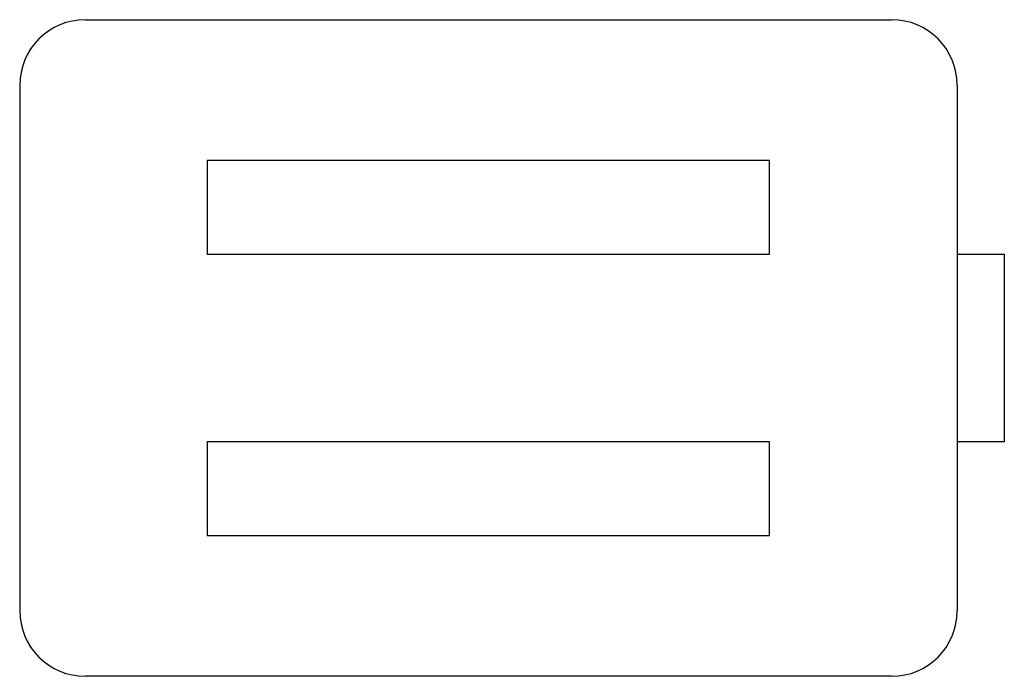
# Model space of a CAD drawing. Extents: x -0.5 to 0.55, y 0 to 0.7.
import ezdxf

# ---------------------------------------------------------------- set-up
doc = ezdxf.new("R2010")
doc.units = 0
doc.header["$LTSCALE"] = 0.1
doc.header["$MEASUREMENT"] = 0
doc.layers.add('LCNA', color=1, linetype='CONTINUOUS')

msp = doc.modelspace()

# ---------------------------------------------------------------- linework, layer by layer
at = {"layer": 'LCNA'}
for p, q in [((-0.4298, 0.7), (0.4298, 0.7)), ((-0.4998, 0.63), (-0.4998, 0.07)), ((0.4998, 0.63), (0.4998, 0.07)), ((0.2998, 0.55), (-0.2998, 0.55)), ((-0.2998, 0.55), (-0.2998, 0.45)), ((0.2998, 0.45), (0.2998, 0.55)), ((-0.2998, 0.45), (0.2998, 0.45)), ((0.4998, 0.45), (0.55, 0.45)), ((0.55, 0.45), (0.55, 0.25)), ((0.2998, 0.25), (-0.2998, 0.25)), ((-0.2998, 0.25), (-0.2998, 0.15)), ((0.2998, 0.15), (0.2998, 0.25)), ((0.55, 0.25), (0.4998, 0.25)), ((-0.2998, 0.15), (0.2998, 0.15)), ((0.4298, 0), (-0.4298, 0))]:
    msp.add_line(p, q, dxfattribs=at)
for centre, start, end in [((-0.4298, 0.63), 90, 180), ((0.4298, 0.63), 0, 90), ((-0.4298, 0.07), 180, 270), ((0.4298, 0.07), 270, 0)]:
    msp.add_arc(centre, 0.07, start, end, dxfattribs=at)

doc.saveas('drawing.dxf')
